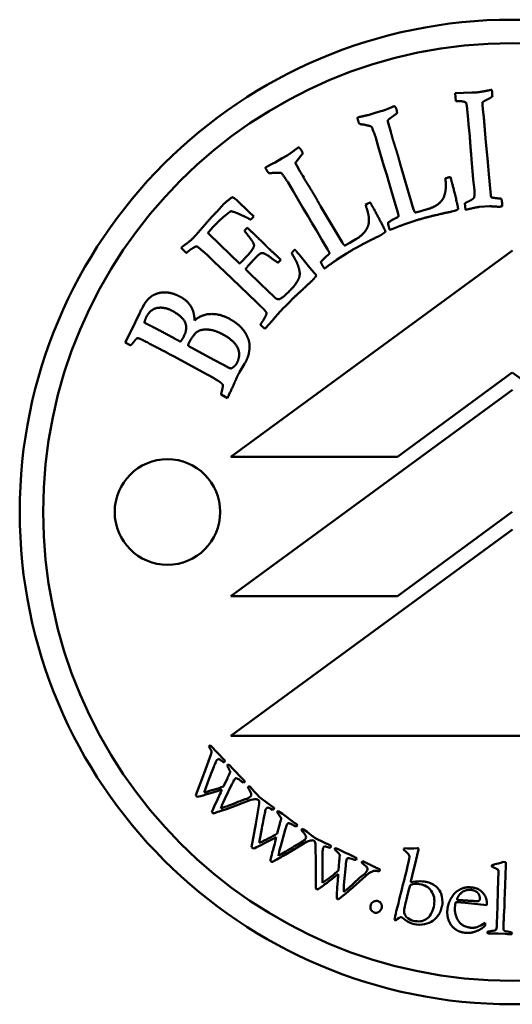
# Model space of a CAD drawing. Header units: millimetres. Extents: x 2465 to 6440, y 1978 to 4016.
# Tile 4 of 7: x 6138 to 6159, y 2270 to 2312. Entities that reach past the tile are written whole.
import ezdxf

# ---------------------------------------------------------------- set-up
doc = ezdxf.new("R2010")
doc.units = ezdxf.units.MM
doc.layers.add('Visibile (ISO)', color=7, linetype='Continuous', lineweight=50)

msp = doc.modelspace()

# ---------------------------------------------------------------- linework, layer by layer
at = {"layer": 'Visibile (ISO)'}
for p, q in [((6158.4, 2308.841), (6158.411, 2308.72)), ((6156.834, 2308.696), (6157.546, 2308.719)), ((6156.869, 2308.362), (6156.834, 2308.696)), ((6153.468, 2307.873), (6153.722, 2307.94)), ((6157.347, 2308.012), (6157.328, 2308.175)), ((6157.395, 2307.579), (6157.347, 2308.012)), ((6153.131, 2307.766), (6153.468, 2307.873)), ((6153.967, 2307.488), (6153.998, 2307.384)), ((6154.259, 2307.774), (6153.998, 2307.578)), ((6157.41, 2307.373), (6157.395, 2307.579)), ((6153.998, 2307.384), (6154.06, 2307.151)), ((6154.06, 2307.151), (6154.092, 2307.044)), ((6157.457, 2306.866), (6157.41, 2307.373)), ((6153.451, 2306.796), (6153.436, 2306.846)), ((6153.559, 2306.423), (6153.451, 2306.796)), ((6158.133, 2306.764), (6158.23, 2305.76)), ((6153.797, 2305.604), (6153.559, 2306.423)), ((6149.166, 2305.744), (6149.467, 2305.929)), ((6149.467, 2305.929), (6149.696, 2306.057)), ((6150.257, 2306.027), (6150.053, 2305.774)), ((6157.539, 2305.883), (6157.516, 2306.088)), ((6157.611, 2305.011), (6157.539, 2305.883)), ((6150.045, 2305.678), (6150.1, 2305.586)), ((6150.1, 2305.586), (6150.217, 2305.374)), ((6153.917, 2305.221), (6153.797, 2305.604)), ((6154.549, 2305.484), (6155.067, 2303.74)), ((6158.23, 2305.76), (6158.268, 2305.249)), ((6150.217, 2305.374), (6150.275, 2305.278)), ((6154.021, 2304.861), (6153.917, 2305.221)), ((6156.422, 2305.068), (6156.5, 2305.092)), ((6156.633, 2305.114), (6156.663, 2305.015)), ((6157.656, 2304.56), (6157.611, 2305.011)), ((6158.268, 2305.249), (6158.343, 2304.485)), ((6149.714, 2304.881), (6149.687, 2304.925)), ((6149.91, 2304.546), (6149.714, 2304.881)), ((6150.342, 2303.81), (6149.91, 2304.546)), ((6154.114, 2304.556), (6154.021, 2304.861)), ((6154.246, 2304.073), (6154.114, 2304.556)), ((6147.512, 2304.143), (6148.082, 2303.592)), ((6158.343, 2304.485), (6158.356, 2304.343)), ((6146.673, 2303.641), (6146.981, 2303.972)), ((6150.552, 2303.469), (6150.342, 2303.81)), ((6151.101, 2303.879), (6152.03, 2302.315)), ((6153.018, 2303.934), (6153.088, 2303.977)), ((6153.212, 2304.031), (6153.265, 2303.942)), ((6154.392, 2303.604), (6154.246, 2304.073)), ((6155.366, 2303.66), (6155.505, 2303.706)), ((6155.505, 2303.706), (6155.659, 2303.748)), ((6156.899, 2303.713), (6156.808, 2303.685)), ((6157.279, 2303.725), (6157.254, 2303.999)), ((6158.308, 2303.876), (6157.87, 2303.844)), ((6147.912, 2303.415), (6147.647, 2303.533)), ((6148.082, 2303.592), (6148.197, 2303.487)), ((6148.247, 2303.44), (6148.181, 2303.359)), ((6148.197, 2303.487), (6148.247, 2303.44)), ((6150.742, 2303.145), (6150.552, 2303.469)), ((6155.139, 2303.605), (6155.366, 2303.66)), ((6156.808, 2303.685), (6156.685, 2303.644)), ((6147.87, 2302.851), (6147.975, 2302.953)), ((6150.906, 2302.872), (6150.742, 2303.145)), ((6151.152, 2302.437), (6150.906, 2302.872)), ((6154.134, 2302.892), (6154.097, 2302.88)), ((6155.122, 2303.257), (6154.646, 2303.091)), ((6146.296, 2302.735), (6146.838, 2302.211)), ((6147.852, 2302.826), (6147.87, 2302.851)), ((6152.463, 2302.389), (6152.602, 2302.468)), ((6153.731, 2302.688), (6153.623, 2302.618)), ((6153.813, 2302.737), (6153.731, 2302.688)), ((6145.368, 2301.881), (6145.157, 2302.103)), ((6146.26, 2301.799), (6145.901, 2302.11)), ((6146.838, 2302.211), (6147.644, 2301.432)), ((6151.409, 2302.018), (6151.152, 2302.437)), ((6152.133, 2302.201), (6152.34, 2302.31)), ((6152.34, 2302.31), (6152.463, 2302.389)), ((6146.567, 2301.496), (6146.26, 2301.799)), ((6147.278, 2293.192), (6159.278, 2301.992)), ((6149.338, 2301.654), (6149.4, 2301.594)), ((6150.108, 2301.905), (6150.183, 2301.815)), ((6150.183, 2301.815), (6150.641, 2301.246)), ((6152.202, 2301.861), (6151.781, 2301.582)), ((6147.019, 2301.077), (6146.567, 2301.496)), ((6147.898, 2301.187), (6147.991, 2301.097)), ((6149.4, 2301.594), (6149.277, 2301.467)), ((6150.641, 2301.246), (6150.924, 2300.913)), ((6151.334, 2301.264), (6151.301, 2301.244)), ((6147.326, 2300.775), (6147.019, 2301.077)), ((6148.371, 2299.778), (6147.326, 2300.775)), ((6147.991, 2301.097), (6148.537, 2300.57)), ((6148.537, 2300.57), (6149.132, 2299.995)), ((6143.508, 2299.548), (6143.584, 2299.688)), ((6148.452, 2299.694), (6148.371, 2299.778)), ((6143.024, 2298.56), (6143.376, 2299.296)), ((6143.376, 2299.296), (6143.418, 2299.381)), ((6148.726, 2298.638), (6148.537, 2298.82)), ((6148.926, 2298.864), (6148.726, 2298.638)), ((6148.998, 2298.938), (6148.926, 2298.864)), ((6142.774, 2298.063), (6143.024, 2298.56)), ((6144.899, 2298.217), (6144.619, 2298.369)), ((6143.016, 2297.941), (6142.774, 2298.063)), ((6146.364, 2297.42), (6145.452, 2297.916)), ((6146.258, 2296.702), (6144.825, 2297.477)), ((6147.144, 2297.005), (6146.364, 2297.42)), ((6147.861, 2297.159), (6147.644, 2296.796)), ((6159.272, 2296.784), (6154.375, 2293.192)), ((6164.17, 2293.192), (6159.272, 2296.784)), ((6147.126, 2295.69), (6146.859, 2295.84)), ((6147.277, 2287.24), (6159.278, 2296.04)), ((6154.375, 2293.192), (6147.278, 2293.192)), ((6159.272, 2290.832), (6154.374, 2287.24)), ((6147.278, 2281.288), (6159.278, 2290.088)), ((6154.374, 2287.24), (6147.277, 2287.24)), ((6171.278, 2281.288), (6147.278, 2281.288)), ((6146.398, 2280.887), (6147.007, 2280.244)), ((6146.139, 2279.694), (6146.429, 2280.519)), ((6147.121, 2280.03), (6147.13, 2280.042)), ((6147.239, 2280.007), (6147.329, 2279.909)), ((6147.329, 2279.909), (6147.528, 2279.7)), ((6145.779, 2278.749), (6146.139, 2279.694)), ((6146.353, 2279.457), (6146.138, 2278.873)), ((6146.957, 2279.124), (6147.125, 2279.479)), ((6147.528, 2279.7), (6147.589, 2279.64)), ((6147.589, 2279.64), (6147.782, 2279.429)), ((6147.823, 2279.39), (6147.85, 2279.361)), ((6147.319, 2279.218), (6147.019, 2278.592)), ((6147.875, 2279.331), (6147.819, 2279.285)), ((6148.07, 2279.126), (6148.093, 2279.102)), ((6148.093, 2279.102), (6148.224, 2278.968)), ((6148.128, 2278.557), (6147.124, 2278.172)), ((6148.534, 2278.639), (6148.546, 2278.626)), ((6148.546, 2278.626), (6149.097, 2278.222)), ((6148.341, 2277.525), (6148.48, 2278.389)), ((6149.248, 2278.031), (6149.255, 2278.045)), ((6149.369, 2278.03), (6149.474, 2277.95)), ((6149.474, 2277.95), (6149.707, 2277.78)), ((6149.707, 2277.78), (6149.778, 2277.731)), ((6149.778, 2277.731), (6150.005, 2277.559)), ((6148.156, 2276.532), (6148.341, 2277.525)), ((6148.595, 2277.331), (6148.488, 2276.717)), ((6149.248, 2277.111), (6149.351, 2277.49)), ((6149.588, 2277.268), (6149.404, 2276.598)), ((6150.053, 2277.527), (6150.085, 2277.504)), ((6150.115, 2277.479), (6150.068, 2277.423)), ((6150.343, 2277.312), (6150.371, 2277.292)), ((6150.371, 2277.292), (6150.523, 2277.184)), ((6150.887, 2276.916), (6150.901, 2276.905)), ((6150.901, 2276.905), (6151.515, 2276.606)), ((6150.502, 2276.762), (6149.583, 2276.204)), ((6150.896, 2275.786), (6150.878, 2276.66)), ((6151.698, 2276.445), (6151.702, 2276.461)), ((6151.817, 2276.465), (6151.935, 2276.405)), ((6151.935, 2276.405), (6152.195, 2276.28)), ((6154.635, 2276.418), (6154.638, 2276.428)), ((6155.277, 2276.432), (6155.117, 2275.765)), ((6152.195, 2276.28), (6152.273, 2276.245)), ((6152.273, 2276.245), (6152.528, 2276.116)), ((6152.58, 2276.093), (6152.615, 2276.076)), ((6152.649, 2276.057), (6152.613, 2275.994)), ((6150.892, 2274.775), (6150.896, 2275.786)), ((6151.181, 2275.639), (6151.185, 2275.017)), ((6151.863, 2275.54), (6151.896, 2275.931)), ((6152.169, 2275.756), (6152.108, 2275.064)), ((6152.904, 2275.934), (6152.935, 2275.919)), ((6152.935, 2275.919), (6153.104, 2275.84)), ((6153.51, 2275.641), (6153.613, 2275.591)), ((6154.772, 2275.589), (6154.804, 2275.723)), ((6155.117, 2275.765), (6155.062, 2275.551)), ((6158.393, 2275.711), (6158.395, 2275.763)), ((6158.885, 2275.904), (6158.994, 2275.901)), ((6158.994, 2275.901), (6158.99, 2275.774)), ((6153.158, 2275.421), (6152.354, 2274.708)), ((6154.658, 2275.117), (6154.706, 2275.314)), ((6154.706, 2275.314), (6154.728, 2275.394)), ((6155.008, 2275.313), (6154.956, 2275.123)), ((6155.062, 2275.551), (6155.008, 2275.313)), ((6158.662, 2274.622), (6158.676, 2275.172)), ((6158.676, 2275.172), (6158.689, 2275.442)), ((6154.452, 2274.304), (6154.575, 2274.792)), ((6154.575, 2274.792), (6154.592, 2274.887)), ((6154.592, 2274.887), (6154.658, 2275.117)), ((6154.943, 2275.043), (6155.144, 2275.069)), ((6154.414, 2274.134), (6154.452, 2274.304)), ((6158.638, 2274.074), (6158.662, 2274.622)), ((6154.328, 2273.799), (6154.414, 2274.134)), ((6156.84, 2274.06), (6156.824, 2273.949)), ((6156.842, 2274.083), (6156.84, 2274.06)), ((6156.843, 2274.107), (6156.842, 2274.083)), ((6157.022, 2274.279), (6156.916, 2274.292)), ((6157.264, 2274.16), (6157.092, 2274.18)), ((6158.186, 2274.061), (6157.264, 2274.16)), ((6158.19, 2274.092), (6158.186, 2274.061)), ((6158.624, 2273.542), (6158.638, 2274.074)), ((6154.314, 2273.41), (6154.249, 2273.428)), ((6157.933, 2273.199), (6158.116, 2273.314)), ((6158.116, 2273.314), (6158.118, 2273.222)), ((6158.668, 2272.852), (6158.281, 2272.846)), ((6158.969, 2272.833), (6158.668, 2272.852))]:
    msp.add_line(p, q, dxfattribs=at)
for centre, radius in [((6159.272, 2290.832), 21), ((6159.272, 2290.832), 20), ((6144.572, 2290.832), 2.25)]:
    msp.add_circle(centre, radius, dxfattribs=at)
for centre, radius, start, end in [((6143.816, 2299.233), 0.425, 151.4562, 159.6257), ((6157.863, 2273.252), 0.257, 345.2569, 353.3762)]:
    msp.add_arc(centre, radius, start, end, dxfattribs=at)
for points, degree in [([(6157.71, 2308.725), (6157.856, 2308.738), (6158.175, 2308.798)], 2), ([(6158.175, 2308.798), (6158.353, 2308.832), (6158.4, 2308.841)], 2), ([(6156.956, 2308.357), (6156.904, 2308.356), (6156.869, 2308.362)], 2), ([(6157.299, 2308.298), (6157.189, 2308.361), (6156.956, 2308.357)], 2), ([(6157.546, 2308.719), (6157.675, 2308.722), (6157.71, 2308.725)], 2), ([(6158.422, 2308.553), (6158.329, 2308.488), (6158.084, 2308.37), (6158.003, 2308.311)], 2), ([(6158.411, 2308.72), (6158.417, 2308.656), (6158.422, 2308.553)], 2), ([(6153.722, 2307.94), (6153.887, 2307.99), (6154.133, 2308.101)], 2), ([(6154.133, 2308.101), (6154.205, 2308.131), (6154.217, 2308.135)], 2), ([(6154.217, 2308.135), (6154.254, 2308.146), (6154.275, 2308.121)], 2), ([(6154.275, 2308.121), (6154.308, 2308.086), (6154.34, 2307.983)], 2), ([(6154.34, 2307.983), (6154.365, 2307.9), (6154.354, 2307.847)], 2), ([(6157.328, 2308.175), (6157.32, 2308.213), (6157.299, 2308.298)], 2), ([(6158.003, 2308.311), (6157.999, 2308.211), (6158.016, 2308.026)], 2), ([(6158.016, 2308.026), (6158.032, 2307.859), (6158.05, 2307.756)], 2), ([(6152.669, 2307.641), (6152.685, 2307.663), (6152.709, 2307.671)], 2), ([(6152.692, 2307.549), (6152.684, 2307.577), (6152.669, 2307.641)], 2), ([(6152.74, 2307.405), (6152.707, 2307.499), (6152.692, 2307.549)], 2), ([(6152.709, 2307.671), (6152.763, 2307.687), (6153.131, 2307.766)], 2), ([(6153.966, 2307.537), (6153.965, 2307.509), (6153.967, 2307.488)], 2), ([(6153.998, 2307.578), (6153.988, 2307.566), (6153.966, 2307.537)], 2), ([(6154.354, 2307.847), (6154.344, 2307.818), (6154.259, 2307.774)], 2), ([(6158.05, 2307.756), (6158.101, 2307.112), (6158.133, 2306.764)], 2), ([(6152.879, 2307.362), (6152.787, 2307.37), (6152.74, 2307.405)], 2), ([(6153.001, 2307.345), (6152.932, 2307.364), (6152.879, 2307.362)], 2), ([(6153.108, 2307.318), (6153.095, 2307.319), (6153.001, 2307.345)], 2), ([(6153.436, 2306.846), (6153.302, 2307.228), (6153.247, 2307.293), (6153.108, 2307.318)], 2), ([(6154.092, 2307.044), (6154.097, 2307.027), (6154.149, 2306.84)], 2), ([(6154.149, 2306.84), (6154.158, 2306.794), (6154.173, 2306.744)], 2), ([(6154.173, 2306.744), (6154.191, 2306.686), (6154.237, 2306.547)], 2), ([(6157.516, 2306.088), (6157.459, 2306.841), (6157.457, 2306.866)], 2), ([(6149.696, 2306.057), (6149.844, 2306.146), (6150.056, 2306.313)], 2), ([(6150.056, 2306.313), (6150.118, 2306.361), (6150.129, 2306.367)], 2), ([(6150.129, 2306.367), (6150.162, 2306.387), (6150.189, 2306.368)], 2), ([(6150.189, 2306.368), (6150.229, 2306.342), (6150.285, 2306.25)], 2), ([(6150.285, 2306.25), (6150.329, 2306.176), (6150.331, 2306.122)], 2), ([(6154.237, 2306.547), (6154.307, 2306.33), (6154.357, 2306.165)], 2), ([(6150.331, 2306.122), (6150.33, 2306.091), (6150.257, 2306.027)], 2), ([(6154.357, 2306.165), (6154.416, 2305.971), (6154.481, 2305.725)], 2), ([(6148.749, 2305.508), (6148.759, 2305.534), (6148.781, 2305.547)], 2), ([(6148.794, 2305.425), (6148.779, 2305.451), (6148.749, 2305.508)], 2), ([(6148.781, 2305.547), (6148.829, 2305.576), (6149.166, 2305.744)], 2), ([(6148.876, 2305.298), (6148.821, 2305.38), (6148.794, 2305.425)], 2), ([(6150.053, 2305.774), (6150.046, 2305.76), (6150.031, 2305.725)], 2), ([(6150.031, 2305.725), (6150.037, 2305.699), (6150.045, 2305.678)], 2), ([(6154.481, 2305.725), (6154.504, 2305.633), (6154.549, 2305.484)], 2), ([(6149.021, 2305.29), (6148.929, 2305.275), (6148.876, 2305.298)], 2), ([(6149.144, 2305.303), (6149.072, 2305.305), (6149.021, 2305.29)], 2), ([(6149.254, 2305.304), (6149.241, 2305.301), (6149.144, 2305.303)], 2), ([(6149.687, 2304.925), (6149.464, 2305.264), (6149.394, 2305.313), (6149.254, 2305.304)], 2), ([(6150.275, 2305.278), (6150.281, 2305.269), (6150.316, 2305.207), (6150.38, 2305.095)], 3), ([(6150.38, 2305.095), (6150.401, 2305.052), (6150.427, 2305.008)], 2), ([(6150.427, 2305.008), (6150.458, 2304.956), (6150.538, 2304.833)], 2), ([(6156.374, 2304.333), (6156.422, 2304.469), (6156.446, 2304.751), (6156.422, 2305.068)], 2), ([(6156.5, 2305.092), (6156.558, 2305.109), (6156.633, 2305.114)], 2), ([(6156.663, 2305.015), (6156.743, 2304.751), (6156.9, 2304.082)], 2), ([(6150.538, 2304.833), (6150.659, 2304.639), (6150.748, 2304.491)], 2), ([(6157.639, 2304.23), (6157.675, 2304.354), (6157.656, 2304.56)], 2), ([(6146.981, 2303.972), (6147.086, 2304.081), (6147.333, 2304.256)], 2), ([(6147.333, 2304.256), (6147.419, 2304.233), (6147.512, 2304.143)], 2), ([(6150.748, 2304.491), (6150.852, 2304.318), (6150.976, 2304.095)], 2), ([(6156.22, 2304.066), (6156.355, 2304.215), (6156.374, 2304.333)], 2), ([(6157.41, 2304.083), (6157.568, 2304.158), (6157.639, 2304.23)], 2), ([(6158.356, 2304.343), (6158.359, 2304.313), (6158.373, 2304.254)], 2), ([(6158.373, 2304.254), (6158.527, 2304.221), (6158.654, 2304.211)], 2), ([(6158.654, 2304.211), (6158.676, 2304.208), (6158.811, 2304.195)], 2), ([(6158.811, 2304.195), (6158.83, 2304.08), (6158.838, 2304.003)], 2), ([(6150.976, 2304.095), (6151.021, 2304.012), (6151.101, 2303.879)], 2), ([(6153.151, 2303.21), (6153.165, 2303.354), (6153.119, 2303.633), (6153.018, 2303.934)], 2), ([(6153.088, 2303.977), (6153.14, 2304.008), (6153.212, 2304.031)], 2), ([(6153.265, 2303.942), (6153.407, 2303.705), (6153.723, 2303.096)], 2), ([(6155.067, 2303.74), (6155.1, 2303.629), (6155.139, 2303.605)], 2), ([(6155.659, 2303.748), (6156.042, 2303.864), (6156.22, 2304.066)], 2), ([(6156.96, 2303.749), (6156.911, 2303.716), (6156.899, 2303.713)], 2), ([(6156.9, 2304.082), (6156.963, 2303.813), (6156.96, 2303.749)], 2), ([(6157.254, 2303.999), (6157.303, 2304.03), (6157.41, 2304.083)], 2), ([(6157.491, 2303.77), (6157.33, 2303.734), (6157.279, 2303.725)], 2), ([(6157.87, 2303.844), (6157.736, 2303.832), (6157.491, 2303.77)], 2), ([(6158.643, 2303.855), (6158.604, 2303.856), (6158.308, 2303.876)], 2), ([(6158.709, 2303.848), (6158.687, 2303.846), (6158.643, 2303.855)], 2), ([(6158.798, 2303.865), (6158.718, 2303.849), (6158.709, 2303.848)], 2), ([(6158.845, 2303.873), (6158.815, 2303.871), (6158.798, 2303.865)], 2), ([(6158.838, 2304.003), (6158.841, 2303.96), (6158.845, 2303.873)], 2), ([(6146.003, 2302.898), (6146.365, 2303.322), (6146.673, 2303.641)], 2), ([(6147.03, 2303.476), (6146.846, 2303.33), (6146.661, 2303.138)], 2), ([(6147.15, 2303.57), (6147.129, 2303.554), (6147.03, 2303.476)], 2), ([(6147.282, 2303.664), (6147.222, 2303.638), (6147.15, 2303.57)], 2), ([(6147.647, 2303.533), (6147.485, 2303.612), (6147.282, 2303.664)], 2), ([(6148.115, 2303.303), (6148.044, 2303.342), (6147.912, 2303.415)], 2), ([(6148.181, 2303.359), (6148.166, 2303.344), (6148.115, 2303.303)], 2), ([(6153.974, 2303.167), (6154.039, 2303.223), (6154.288, 2303.366), (6154.313, 2303.373)], 2), ([(6154.313, 2303.373), (6154.404, 2303.401), (6154.423, 2303.456)], 2), ([(6154.423, 2303.456), (6154.409, 2303.546), (6154.392, 2303.604)], 2), ([(6156.392, 2303.587), (6156.345, 2303.577), (6155.514, 2303.376), (6155.122, 2303.257)], 2), ([(6156.685, 2303.644), (6156.665, 2303.637), (6156.392, 2303.587)], 2), ([(6145.701, 2302.554), (6145.761, 2302.616), (6146.003, 2302.898)], 2), ([(6146.661, 2303.138), (6146.451, 2302.921), (6146.296, 2302.735)], 2), ([(6147.975, 2302.953), (6148.225, 2302.723), (6148.353, 2302.6)], 2), ([(6152.602, 2302.468), (6152.946, 2302.674), (6153.068, 2302.914)], 2), ([(6153.068, 2302.914), (6153.163, 2303.091), (6153.151, 2303.21)], 2), ([(6153.723, 2303.096), (6153.85, 2302.85), (6153.863, 2302.788)], 2), ([(6154.025, 2302.94), (6153.979, 2303.092), (6153.974, 2303.167)], 2), ([(6154.051, 2302.871), (6154.034, 2302.911), (6154.025, 2302.94)], 2), ([(6154.097, 2302.88), (6154.085, 2302.877), (6154.051, 2302.871)], 2), ([(6154.646, 2303.091), (6154.369, 2302.994), (6154.134, 2302.892)], 2), ([(6145.353, 2302.256), (6145.522, 2302.368), (6145.701, 2302.554)], 2), ([(6148.198, 2302.372), (6148.151, 2302.447), (6147.852, 2302.826)], 2), ([(6148.353, 2302.6), (6148.641, 2302.322), (6148.802, 2302.154), (6148.849, 2302.109)], 2), ([(6153.352, 2302.491), (6153.309, 2302.47), (6152.553, 2302.071), (6152.202, 2301.861)], 2), ([(6153.623, 2302.618), (6153.604, 2302.607), (6153.352, 2302.491)], 2), ([(6153.863, 2302.788), (6153.824, 2302.744), (6153.813, 2302.737)], 2), ([(6145.157, 2302.103), (6145.265, 2302.196), (6145.353, 2302.256)], 2), ([(6145.682, 2302.106), (6145.555, 2302.036), (6145.456, 2301.946)], 2), ([(6145.754, 2302.144), (6145.727, 2302.128), (6145.682, 2302.106)], 2), ([(6145.842, 2302.16), (6145.793, 2302.172), (6145.754, 2302.144)], 2), ([(6145.901, 2302.11), (6145.889, 2302.122), (6145.842, 2302.16)], 2), ([(6147.728, 2301.501), (6148.04, 2301.823), (6148.266, 2302.132), (6148.258, 2302.266), (6148.198, 2302.372)], 2), ([(6148.849, 2302.109), (6148.923, 2302.037), (6149.261, 2301.729), (6149.338, 2301.654)], 2), ([(6149.942, 2301.969), (6149.96, 2301.988), (6150.002, 2302.025)], 2), ([(6150.002, 2302.025), (6150.065, 2301.953), (6150.108, 2301.905)], 2), ([(6152.03, 2302.315), (6152.09, 2302.215), (6152.133, 2302.201)], 2), ([(6145.456, 2301.946), (6145.42, 2301.915), (6145.368, 2301.881)], 2), ([(6148.269, 2301.614), (6148.008, 2301.344), (6147.898, 2301.187)], 2), ([(6148.545, 2301.863), (6148.491, 2301.843), (6148.269, 2301.614)], 2), ([(6148.688, 2301.862), (6148.618, 2301.888), (6148.545, 2301.863)], 2), ([(6149.068, 2301.616), (6148.78, 2301.827), (6148.688, 2301.862)], 2), ([(6149.277, 2301.467), (6149.228, 2301.503), (6149.068, 2301.616)], 2), ([(6149.865, 2301.87), (6149.91, 2301.935), (6149.942, 2301.969)], 2), ([(6150.188, 2301.169), (6150.119, 2301.469), (6149.865, 2301.87)], 2), ([(6151.111, 2301.492), (6151.16, 2301.561), (6151.367, 2301.761), (6151.389, 2301.774)], 2), ([(6151.389, 2301.774), (6151.47, 2301.823), (6151.476, 2301.882)], 2), ([(6151.476, 2301.882), (6151.44, 2301.966), (6151.409, 2302.018)], 2), ([(6147.644, 2301.432), (6147.698, 2301.47), (6147.728, 2301.501)], 2), ([(6151.216, 2301.283), (6151.134, 2301.42), (6151.111, 2301.492)], 2), ([(6151.258, 2301.223), (6151.232, 2301.258), (6151.216, 2301.283)], 2), ([(6151.301, 2301.244), (6151.29, 2301.237), (6151.258, 2301.223)], 2), ([(6151.781, 2301.582), (6151.536, 2301.42), (6151.334, 2301.264)], 2), ([(6149.816, 2300.299), (6150.055, 2300.547), (6150.164, 2300.778)], 2), ([(6150.164, 2300.778), (6150.241, 2300.938), (6150.188, 2301.169)], 2), ([(6150.924, 2300.913), (6150.819, 2300.786), (6150.757, 2300.721)], 2), ([(6150.757, 2300.721), (6150.658, 2300.619), (6150.211, 2300.212)], 2), ([(6143.584, 2299.688), (6143.671, 2299.857), (6143.856, 2300.006)], 2), ([(6143.856, 2300.006), (6143.919, 2300.06), (6144.215, 2300.189), (6144.569, 2300.207), (6144.941, 2300.108), (6145.127, 2300.007)], 2), ([(6145.127, 2300.007), (6145.331, 2299.895), (6145.593, 2299.601), (6145.664, 2299.406)], 2), ([(6149.132, 2299.995), (6149.238, 2299.893), (6149.323, 2299.907)], 2), ([(6149.323, 2299.907), (6149.453, 2299.924), (6149.816, 2300.299)], 2), ([(6150.211, 2300.212), (6149.896, 2299.923), (6149.479, 2299.492)], 2), ([(6143.443, 2299.436), (6143.455, 2299.459), (6143.508, 2299.548)], 2), ([(6143.684, 2299.177), (6143.859, 2299.499), (6144.464, 2299.582), (6144.786, 2299.407)], 2), ([(6148.616, 2299.541), (6148.569, 2299.586), (6148.452, 2299.694)], 2), ([(6148.799, 2299.328), (6148.737, 2299.424), (6148.616, 2299.541)], 2), ([(6143.588, 2298.911), (6143.633, 2299.083), (6143.684, 2299.177)], 2), ([(6144.786, 2299.407), (6145.24, 2299.16), (6145.432, 2298.619), (6145.255, 2298.293)], 2), ([(6145.664, 2299.406), (6145.699, 2299.308), (6145.734, 2299.004)], 2), ([(6145.734, 2299.004), (6146.027, 2299.271), (6146.824, 2299.284), (6147.199, 2299.08)], 2), ([(6147.199, 2299.08), (6147.423, 2298.959), (6147.636, 2298.774)], 2), ([(6148.638, 2298.987), (6148.786, 2299.203), (6148.799, 2299.328)], 2), ([(6149.479, 2299.492), (6149.273, 2299.278), (6148.998, 2298.938)], 2), ([(6143.81, 2298.795), (6143.664, 2298.869), (6143.588, 2298.911)], 2), ([(6144.619, 2298.369), (6144.104, 2298.65), (6143.81, 2298.795)], 2), ([(6147.636, 2298.774), (6147.795, 2298.633), (6147.899, 2298.454)], 2), ([(6148.537, 2298.82), (6148.557, 2298.866), (6148.638, 2298.987)], 2), ([(6143.283, 2298.242), (6143.229, 2298.223), (6143.17, 2298.132)], 2), ([(6143.328, 2298.243), (6143.307, 2298.249), (6143.283, 2298.242)], 2), ([(6143.654, 2298.094), (6143.399, 2298.229), (6143.328, 2298.243)], 2), ([(6145.255, 2298.293), (6145.191, 2298.176), (6145.124, 2298.099)], 2), ([(6145.524, 2298.122), (6145.693, 2298.432), (6146.048, 2298.642), (6146.376, 2298.605)], 2), ([(6146.376, 2298.605), (6146.617, 2298.578), (6146.938, 2298.403)], 2), ([(6146.938, 2298.403), (6147.253, 2298.232), (6147.595, 2297.859), (6147.654, 2297.419), (6147.519, 2297.169)], 2), ([(6147.899, 2298.454), (6148.037, 2298.222), (6148.093, 2297.828), (6148.029, 2297.549)], 2), ([(6143.17, 2298.132), (6143.143, 2298.093), (6143.016, 2297.941)], 2), ([(6144.825, 2297.477), (6144.602, 2297.598), (6143.654, 2298.094)], 2), ([(6145.124, 2298.099), (6144.975, 2298.176), (6144.899, 2298.217)], 2), ([(6145.524, 2298.122), (6145.475, 2298.031), (6145.451, 2297.962), (6145.452, 2297.916)], 3), ([(6148.029, 2297.549), (6147.997, 2297.409), (6147.861, 2297.159)], 2), ([(6147.283, 2296.954), (6147.197, 2296.976), (6147.144, 2297.005)], 2), ([(6147.519, 2297.169), (6147.451, 2297.044), (6147.283, 2296.954)], 2), ([(6146.801, 2296.382), (6146.622, 2296.504), (6146.258, 2296.702)], 2), ([(6147.644, 2296.796), (6147.517, 2296.562), (6147.374, 2296.218)], 2), ([(6146.928, 2296.264), (6146.868, 2296.335), (6146.801, 2296.382)], 2), ([(6146.889, 2295.986), (6146.937, 2296.146), (6146.928, 2296.264)], 2), ([(6147.374, 2296.218), (6147.332, 2296.123), (6147.126, 2295.69)], 2), ([(6146.859, 2295.84), (6146.865, 2295.905), (6146.889, 2295.986)], 2), ([(6146.334, 2280.826), (6146.349, 2280.843), (6146.362, 2280.856), (6146.372, 2280.866)], 3), ([(6146.384, 2280.755), (6146.361, 2280.787), (6146.344, 2280.81), (6146.334, 2280.826)], 3), ([(6146.372, 2280.866), (6146.377, 2280.871), (6146.385, 2280.878), (6146.398, 2280.887)], 3), ([(6146.448, 2280.627), (6146.442, 2280.657), (6146.42, 2280.699), (6146.384, 2280.755)], 3), ([(6146.429, 2280.519), (6146.444, 2280.571), (6146.45, 2280.607), (6146.448, 2280.627)], 3), ([(6146.661, 2280.227), (6146.651, 2280.212), (6146.626, 2280.159), (6146.587, 2280.067)], 3), ([(6146.689, 2280.261), (6146.678, 2280.25), (6146.668, 2280.239), (6146.661, 2280.227)], 3), ([(6147.011, 2280.187), (6146.989, 2280.167), (6146.966, 2280.16), (6146.94, 2280.167)], 3), ([(6146.587, 2280.067), (6146.536, 2279.944), (6146.458, 2279.741), (6146.353, 2279.457)], 3), ([(6147.13, 2280.042), (6147.138, 2280.05), (6147.151, 2280.056), (6147.169, 2280.062)], 3), ([(6147.169, 2280.062), (6147.202, 2280.04), (6147.225, 2280.022), (6147.239, 2280.007)], 3), ([(6147.389, 2279.353), (6147.382, 2279.337), (6147.359, 2279.292), (6147.319, 2279.218)], 3), ([(6147.461, 2279.461), (6147.436, 2279.437), (6147.412, 2279.401), (6147.389, 2279.353)], 3), ([(6147.515, 2279.476), (6147.489, 2279.476), (6147.471, 2279.471), (6147.461, 2279.461)], 3), ([(6147.717, 2279.346), (6147.639, 2279.413), (6147.572, 2279.456), (6147.515, 2279.476)], 3), ([(6147.819, 2279.285), (6147.793, 2279.292), (6147.759, 2279.312), (6147.717, 2279.346)], 3), ([(6147.782, 2279.429), (6147.797, 2279.413), (6147.811, 2279.4), (6147.823, 2279.39)], 3), ([(6147.85, 2279.361), (6147.859, 2279.352), (6147.875, 2279.331)], 2), ([(6146.889, 2278.988), (6146.335, 2278.807), (6145.987, 2278.705), (6145.845, 2278.68)], 3), ([(6146.138, 2278.873), (6146.447, 2278.948), (6146.719, 2279.032), (6146.957, 2279.124)], 3), ([(6146.776, 2278.723), (6146.824, 2278.823), (6146.861, 2278.912), (6146.889, 2278.988)], 3), ([(6148.005, 2279.086), (6148.009, 2279.099), (6148.014, 2279.109), (6148.02, 2279.115)], 3), ([(6148.07, 2278.968), (6148.039, 2279.018), (6148.018, 2279.057), (6148.005, 2279.086)], 3), ([(6148.02, 2279.115), (6148.033, 2279.127), (6148.07, 2279.126)], 2), ([(6145.807, 2278.712), (6145.8, 2278.72), (6145.791, 2278.732), (6145.779, 2278.749)], 3), ([(6145.845, 2278.68), (6145.827, 2278.694), (6145.815, 2278.704), (6145.807, 2278.712)], 3), ([(6146.467, 2278.034), (6146.498, 2278.124), (6146.601, 2278.354), (6146.776, 2278.723)], 3), ([(6147.019, 2278.592), (6146.928, 2278.406), (6146.869, 2278.272), (6146.842, 2278.19)], 3), ([(6147.491, 2278.431), (6147.598, 2278.477), (6147.73, 2278.525), (6147.886, 2278.578)], 3), ([(6147.886, 2278.578), (6147.984, 2278.61), (6148.058, 2278.649), (6148.107, 2278.695)], 3), ([(6148.419, 2278.752), (6148.451, 2278.718), (6148.49, 2278.68), (6148.534, 2278.639)], 3), ([(6148.479, 2278.499), (6148.473, 2278.515), (6148.46, 2278.534), (6148.442, 2278.557)], 3), ([(6147.124, 2278.172), (6147.031, 2278.137), (6146.883, 2278.088), (6146.68, 2278.025)], 3), ([(6146.842, 2278.19), (6146.971, 2278.225), (6147.188, 2278.305), (6147.491, 2278.431)], 3), ([(6148.48, 2278.389), (6148.485, 2278.443), (6148.485, 2278.48), (6148.479, 2278.499)], 3), ([(6148.76, 2278.143), (6148.752, 2278.127), (6148.738, 2278.07), (6148.716, 2277.972)], 3), ([(6148.782, 2278.182), (6148.768, 2278.163), (6148.76, 2278.143)], 2), ([(6149.111, 2278.166), (6149.094, 2278.142), (6149.072, 2278.132), (6149.046, 2278.134)], 3), ([(6146.49, 2277.995), (6146.481, 2278.004), (6146.474, 2278.017), (6146.467, 2278.034)], 3), ([(6148.716, 2277.972), (6148.688, 2277.843), (6148.647, 2277.629), (6148.595, 2277.331)], 3), ([(6149.255, 2278.045), (6149.261, 2278.054), (6149.272, 2278.063), (6149.29, 2278.071)], 3), ([(6149.29, 2278.071), (6149.326, 2278.056), (6149.352, 2278.042), (6149.369, 2278.03)], 3), ([(6149.632, 2277.413), (6149.629, 2277.396), (6149.614, 2277.348), (6149.588, 2277.268)], 3), ([(6149.684, 2277.533), (6149.664, 2277.505), (6149.647, 2277.465), (6149.632, 2277.413)], 3), ([(6149.734, 2277.557), (6149.709, 2277.552), (6149.692, 2277.544), (6149.684, 2277.533)], 3), ([(6149.957, 2277.466), (6149.824, 2277.543), (6149.734, 2277.557)], 2), ([(6150.068, 2277.423), (6150.041, 2277.425), (6150.004, 2277.439), (6149.957, 2277.466)], 3), ([(6150.005, 2277.559), (6150.024, 2277.545), (6150.04, 2277.535), (6150.053, 2277.527)], 3), ([(6150.085, 2277.504), (6150.092, 2277.499), (6150.102, 2277.491), (6150.115, 2277.479)], 3), ([(6150.286, 2277.26), (6150.288, 2277.274), (6150.291, 2277.285), (6150.296, 2277.292)], 3), ([(6150.371, 2277.157), (6150.332, 2277.2), (6150.304, 2277.235), (6150.286, 2277.26)], 3), ([(6150.296, 2277.292), (6150.303, 2277.302), (6150.319, 2277.308), (6150.343, 2277.312)], 3), ([(6149.206, 2276.965), (6148.693, 2276.688), (6148.369, 2276.525), (6148.234, 2276.475)], 3), ([(6148.488, 2276.717), (6148.778, 2276.847), (6149.031, 2276.978), (6149.248, 2277.111)], 3), ([(6149.142, 2276.684), (6149.171, 2276.791), (6149.192, 2276.885), (6149.206, 2276.965)], 3), ([(6150.26, 2276.74), (6150.351, 2276.789), (6150.417, 2276.84), (6150.457, 2276.895)], 3), ([(6150.754, 2277.006), (6150.791, 2276.979), (6150.836, 2276.948), (6150.887, 2276.916)], 3), ([(6148.191, 2276.5), (6148.183, 2276.506), (6148.171, 2276.517), (6148.156, 2276.532)], 3), ([(6148.234, 2276.475), (6148.214, 2276.486), (6148.2, 2276.494), (6148.191, 2276.5)], 3), ([(6148.961, 2275.951), (6148.976, 2276.045), (6149.036, 2276.289), (6149.142, 2276.684)], 3), ([(6149.404, 2276.598), (6149.349, 2276.399), (6149.315, 2276.257), (6149.302, 2276.172)], 3), ([(6149.302, 2276.172), (6149.423, 2276.229), (6149.622, 2276.347), (6149.897, 2276.525)], 3), ([(6149.897, 2276.525), (6149.995, 2276.589), (6150.116, 2276.66), (6150.26, 2276.74)], 3), ([(6150.858, 2276.768), (6150.849, 2276.782), (6150.833, 2276.799), (6150.811, 2276.818)], 3), ([(6150.878, 2276.66), (6150.873, 2276.714), (6150.867, 2276.75), (6150.858, 2276.768)], 3), ([(6151.198, 2276.468), (6151.193, 2276.451), (6151.189, 2276.392), (6151.185, 2276.292)], 3), ([(6151.212, 2276.51), (6151.205, 2276.496), (6151.201, 2276.482), (6151.198, 2276.468)], 3), ([(6151.539, 2276.554), (6151.526, 2276.527), (6151.507, 2276.513), (6151.481, 2276.51)], 3), ([(6151.702, 2276.461), (6151.706, 2276.47), (6151.716, 2276.48), (6151.732, 2276.492)], 3), ([(6151.732, 2276.492), (6151.77, 2276.483), (6151.798, 2276.475), (6151.817, 2276.465)], 3), ([(6154.878, 2276.183), (6154.85, 2276.258), (6154.769, 2276.336), (6154.635, 2276.418)], 3), ([(6154.638, 2276.428), (6154.641, 2276.443), (6154.652, 2276.463), (6154.671, 2276.487)], 3), ([(6154.671, 2276.487), (6154.843, 2276.476), (6155.028, 2276.478), (6155.228, 2276.492)], 3), ([(6155.228, 2276.492), (6155.238, 2276.491), (6155.254, 2276.488), (6155.276, 2276.483)], 3), ([(6155.276, 2276.483), (6155.279, 2276.457), (6155.279, 2276.44), (6155.277, 2276.432)], 3), ([(6149.583, 2276.204), (6149.498, 2276.153), (6149.361, 2276.078), (6149.172, 2275.98)], 3), ([(6151.185, 2276.292), (6151.18, 2276.16), (6151.179, 2275.942), (6151.181, 2275.639)], 3), ([(6152.216, 2276.033), (6152.201, 2276.002), (6152.191, 2275.959), (6152.187, 2275.906)], 3), ([(6152.261, 2276.066), (6152.225, 2276.051), (6152.216, 2276.033)], 2), ([(6152.497, 2276.015), (6152.4, 2276.051), (6152.322, 2276.067), (6152.261, 2276.066)], 3), ([(6152.613, 2275.994), (6152.587, 2275.991), (6152.548, 2275.998), (6152.497, 2276.015)], 3), ([(6152.528, 2276.116), (6152.548, 2276.106), (6152.566, 2276.098), (6152.58, 2276.093)], 3), ([(6152.615, 2276.076), (6152.623, 2276.072), (6152.634, 2276.066), (6152.649, 2276.057)], 3), ([(6154.804, 2275.723), (6154.871, 2275.983), (6154.895, 2276.137), (6154.878, 2276.183)], 3), ([(6148.99, 2275.917), (6148.981, 2275.924), (6148.971, 2275.935), (6148.961, 2275.951)], 3), ([(6152.187, 2275.906), (6152.186, 2275.889), (6152.18, 2275.839), (6152.169, 2275.756)], 3), ([(6152.857, 2275.873), (6152.856, 2275.887), (6152.858, 2275.897), (6152.862, 2275.905)], 3), ([(6152.96, 2275.786), (6152.913, 2275.821), (6152.879, 2275.85), (6152.857, 2275.873)], 3), ([(6152.862, 2275.905), (6152.869, 2275.922), (6152.904, 2275.934)], 2), ([(6153.362, 2275.706), (6153.405, 2275.686), (6153.454, 2275.664), (6153.51, 2275.641)], 3), ([(6154.728, 2275.394), (6154.732, 2275.411), (6154.747, 2275.476), (6154.772, 2275.589)], 3), ([(6158.562, 2275.633), (6158.439, 2275.686), (6158.393, 2275.711)], 2), ([(6158.395, 2275.763), (6158.46, 2275.782), (6158.539, 2275.803)], 2), ([(6158.539, 2275.803), (6158.618, 2275.825), (6158.733, 2275.859), (6158.885, 2275.904)], 3), ([(6158.99, 2275.774), (6158.952, 2274.51), (6158.926, 2273.756), (6158.912, 2273.513)], 3), ([(6151.847, 2275.389), (6151.164, 2274.842), (6150.979, 2274.733)], 2), ([(6151.185, 2275.017), (6151.447, 2275.196), (6151.673, 2275.37), (6151.863, 2275.54)], 3), ([(6151.835, 2275.101), (6151.844, 2275.212), (6151.848, 2275.308), (6151.847, 2275.389)], 3), ([(6152.606, 2275.079), (6152.691, 2275.159), (6152.797, 2275.251), (6152.924, 2275.355)], 3), ([(6152.924, 2275.355), (6153.006, 2275.42), (6153.061, 2275.483), (6153.09, 2275.543)], 3), ([(6153.621, 2275.549), (6153.614, 2275.533), (6153.603, 2275.517), (6153.589, 2275.501)], 3), ([(6150.932, 2274.75), (6150.922, 2274.754), (6150.909, 2274.763), (6150.892, 2274.775)], 3), ([(6150.979, 2274.733), (6150.957, 2274.74), (6150.941, 2274.745), (6150.932, 2274.75)], 3), ([(6151.787, 2274.347), (6151.785, 2274.443), (6151.801, 2274.694), (6151.835, 2275.101)], 3), ([(6152.108, 2275.064), (6152.089, 2274.857), (6152.081, 2274.711), (6152.084, 2274.625)], 3), ([(6152.084, 2274.625), (6152.247, 2274.742), (6152.606, 2275.079)], 2), ([(6154.956, 2275.123), (6154.954, 2275.114), (6154.95, 2275.088), (6154.943, 2275.043)], 3), ([(6155.41, 2274.941), (6155.265, 2274.976), (6155.139, 2274.982), (6155.031, 2274.958)], 3), ([(6155.144, 2275.069), (6155.164, 2275.07), (6155.232, 2275.074), (6155.35, 2275.081)], 3), ([(6155.35, 2275.081), (6155.495, 2275.069), (6155.578, 2275.061), (6155.6, 2275.056)], 3), ([(6155.6, 2275.056), (6155.75, 2275.019), (6155.879, 2274.963), (6155.987, 2274.888)], 3), ([(6156.939, 2274.671), (6157.088, 2274.763), (6157.197, 2274.795)], 2), ([(6157.197, 2274.795), (6157.353, 2274.84), (6157.549, 2274.817)], 2), ([(6157.549, 2274.817), (6157.764, 2274.792), (6157.891, 2274.699)], 2), ([(6151.823, 2274.319), (6151.812, 2274.324), (6151.8, 2274.334), (6151.787, 2274.347)], 3), ([(6152.354, 2274.708), (6152.28, 2274.642), (6152.159, 2274.544), (6151.99, 2274.414)], 3), ([(6154.788, 2274.426), (6154.704, 2274.074), (6154.661, 2273.866), (6154.662, 2273.802)], 3), ([(6156.274, 2274.426), (6156.3, 2274.268), (6156.301, 2274.138), (6156.276, 2274.035)], 3), ([(6156.509, 2273.915), (6156.521, 2274.016), (6156.632, 2274.322), (6156.753, 2274.488)], 2), ([(6156.753, 2274.488), (6156.832, 2274.602), (6156.939, 2274.671)], 2), ([(6156.916, 2274.292), (6156.931, 2274.423), (6157.073, 2274.561)], 2), ([(6157.073, 2274.561), (6157.256, 2274.741), (6157.521, 2274.711)], 2), ([(6157.521, 2274.711), (6157.648, 2274.696), (6157.828, 2274.576), (6157.9, 2274.385), (6157.891, 2274.312)], 2), ([(6157.891, 2274.312), (6157.887, 2274.279), (6157.841, 2274.24)], 2), ([(6157.891, 2274.699), (6158.063, 2274.575), (6158.206, 2274.229), (6158.19, 2274.092)], 2), ([(6156.276, 2274.035), (6156.217, 2273.79), (6156.164, 2273.704)], 2), ([(6156.913, 2272.992), (6156.689, 2273.12), (6156.473, 2273.598), (6156.509, 2273.915)], 2), ([(6156.824, 2273.949), (6156.808, 2273.81), (6156.94, 2273.384), (6157.243, 2273.135), (6157.487, 2273.099)], 2), ([(6156.874, 2274.197), (6156.845, 2274.13), (6156.843, 2274.107)], 2), ([(6157.092, 2274.18), (6156.986, 2274.192), (6156.874, 2274.197)], 2), ([(6157.725, 2274.235), (6157.141, 2274.266), (6157.022, 2274.279)], 2), ([(6157.841, 2274.24), (6157.819, 2274.229), (6157.725, 2274.235)], 2), ([(6154.249, 2273.428), (6154.266, 2273.529), (6154.292, 2273.653), (6154.328, 2273.799)], 3), ([(6154.535, 2273.552), (6154.49, 2273.563), (6154.416, 2273.515), (6154.314, 2273.41)], 3), ([(6154.662, 2273.802), (6154.665, 2273.703), (6154.695, 2273.625), (6154.753, 2273.569)], 3), ([(6154.753, 2273.569), (6154.843, 2273.479), (6154.939, 2273.422), (6155.04, 2273.398)], 3), ([(6158.6, 2273.075), (6158.608, 2273.13), (6158.616, 2273.286), (6158.624, 2273.542)], 3), ([(6158.912, 2273.513), (6158.902, 2273.369), (6158.897, 2273.293), (6158.897, 2273.284)], 3), ([(6157.487, 2273.099), (6157.62, 2273.091), (6157.78, 2273.122), (6157.933, 2273.199)], 2), ([(6158.897, 2273.284), (6158.892, 2273.111), (6158.896, 2273.015), (6158.909, 2272.996)], 3), ([(6157.225, 2272.888), (6157.062, 2272.907), (6156.913, 2272.992)], 2), ([(6157.485, 2272.879), (6157.405, 2272.868), (6157.225, 2272.888)], 2), ([(6158.224, 2272.863), (6158.216, 2272.87), (6158.212, 2272.881), (6158.212, 2272.895)], 3), ([(6158.281, 2272.846), (6158.255, 2272.845), (6158.236, 2272.85), (6158.224, 2272.863)], 3), ([(6159.21, 2272.818), (6159.2, 2272.818), (6159.119, 2272.823), (6158.969, 2272.833)], 3), ([(6159.244, 2272.895), (6159.256, 2272.887), (6159.261, 2272.877), (6159.261, 2272.863)], 3)]:
    msp.add_open_spline(points, degree=degree, dxfattribs=at)
for points, degree, knots in [([(6146.94, 2280.167), (6146.86, 2280.241), (6146.804, 2280.281), (6146.741, 2280.292), (6146.713, 2280.284), (6146.689, 2280.261)], 3, [0, 0, 0, 0, 0.03367624, 0.03367624, 0.06735249, 0.06735249, 0.06735249, 0.06735249]), ([(6147.007, 2280.244), (6147.018, 2280.231), (6147.024, 2280.221), (6147.024, 2280.204), (6147.019, 2280.195), (6147.011, 2280.187)], 3, [0, 0, 0, 0, 0.002111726, 0.002111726, 0.004223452, 0.004223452, 0.004223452, 0.004223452]), ([(6147.125, 2279.479), (6147.14, 2279.514), (6147.163, 2279.563), (6147.227, 2279.692), (6147.243, 2279.732), (6147.241, 2279.767), (6147.222, 2279.813), (6147.143, 2279.963), (6147.123, 2280.01), (6147.121, 2280.03)], 3, [0, 0, 0, 0, 0.0405832, 0.0405832, 0.0811665, 0.0811665, 0.1217497, 0.1217497, 0.1623329, 0.1623329, 0.1623329, 0.1623329]), ([(6148.107, 2278.695), (6148.134, 2278.72), (6148.146, 2278.751), (6148.144, 2278.823), (6148.119, 2278.884), (6148.07, 2278.968)], 3, [0, 0, 0, 0, 0.00924515, 0.00924515, 0.0184903, 0.0184903, 0.0184903, 0.0184903]), ([(6148.224, 2278.968), (6148.23, 2278.962), (6148.254, 2278.935), (6148.337, 2278.84), (6148.379, 2278.795), (6148.419, 2278.752)], 3, [0, 0, 0, 0, 0.01286545, 0.01286545, 0.0257309, 0.0257309, 0.0257309, 0.0257309]), ([(6148.442, 2278.557), (6148.428, 2278.563), (6148.414, 2278.569), (6148.351, 2278.586), (6148.261, 2278.581), (6148.128, 2278.557)], 3, [0, 0, 0, 0, 0.00805952, 0.00805952, 0.0366355, 0.0366355, 0.0366355, 0.0366355]), ([(6149.046, 2278.134), (6148.953, 2278.192), (6148.891, 2278.222), (6148.827, 2278.222), (6148.801, 2278.208), (6148.782, 2278.182)], 3, [0, 0, 0, 0, 0.03367624, 0.03367624, 0.06735249, 0.06735249, 0.06735249, 0.06735249]), ([(6149.097, 2278.222), (6149.111, 2278.211), (6149.119, 2278.202), (6149.121, 2278.185), (6149.118, 2278.176), (6149.111, 2278.166)], 3, [0, 0, 0, 0, 0.002111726, 0.002111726, 0.004223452, 0.004223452, 0.004223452, 0.004223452]), ([(6146.68, 2278.025), (6146.638, 2278.012), (6146.604, 2278), (6146.553, 2277.98), (6146.534, 2277.976), (6146.51, 2277.979), (6146.499, 2277.985), (6146.49, 2277.995)], 3, [0, 0, 0, 0, 0.0336013, 0.0336013, 0.0672027, 0.0672027, 0.100804, 0.100804, 0.100804, 0.100804]), ([(6149.351, 2277.49), (6149.359, 2277.527), (6149.373, 2277.58), (6149.413, 2277.718), (6149.421, 2277.76), (6149.414, 2277.794), (6149.386, 2277.836), (6149.282, 2277.969), (6149.253, 2278.012), (6149.248, 2278.031)], 3, [0, 0, 0, 0, 0.0405832, 0.0405832, 0.0811665, 0.0811665, 0.1217497, 0.1217497, 0.1623329, 0.1623329, 0.1623329, 0.1623329]), ([(6150.457, 2276.895), (6150.478, 2276.924), (6150.485, 2276.957), (6150.47, 2277.027), (6150.435, 2277.082), (6150.371, 2277.157)], 3, [0, 0, 0, 0, 0.00924515, 0.00924515, 0.0184903, 0.0184903, 0.0184903, 0.0184903]), ([(6150.811, 2276.818), (6150.796, 2276.822), (6150.781, 2276.825), (6150.717, 2276.831), (6150.628, 2276.809), (6150.502, 2276.762)], 3, [0, 0, 0, 0, 0.00805952, 0.00805952, 0.0366355, 0.0366355, 0.0366355, 0.0366355]), ([(6150.523, 2277.184), (6150.53, 2277.179), (6150.558, 2277.157), (6150.657, 2277.078), (6150.706, 2277.041), (6150.754, 2277.006)], 3, [0, 0, 0, 0, 0.01286545, 0.01286545, 0.0257309, 0.0257309, 0.0257309, 0.0257309]), ([(6151.481, 2276.51), (6151.379, 2276.551), (6151.313, 2276.569), (6151.25, 2276.557), (6151.227, 2276.54), (6151.212, 2276.51)], 3, [0, 0, 0, 0, 0.03367624, 0.03367624, 0.06735249, 0.06735249, 0.06735249, 0.06735249]), ([(6151.515, 2276.606), (6151.531, 2276.598), (6151.54, 2276.59), (6151.546, 2276.574), (6151.545, 2276.565), (6151.539, 2276.554)], 3, [0, 0, 0, 0, 0.002111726, 0.002111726, 0.004223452, 0.004223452, 0.004223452, 0.004223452]), ([(6151.896, 2275.931), (6151.897, 2275.969), (6151.901, 2276.024), (6151.916, 2276.166), (6151.917, 2276.21), (6151.903, 2276.241), (6151.868, 2276.278), (6151.742, 2276.391), (6151.706, 2276.428), (6151.698, 2276.445)], 3, [0, 0, 0, 0, 0.0405832, 0.0405832, 0.0811665, 0.0811665, 0.1217497, 0.1217497, 0.1623329, 0.1623329, 0.1623329, 0.1623329]), ([(6149.172, 2275.98), (6149.133, 2275.959), (6149.102, 2275.942), (6149.056, 2275.914), (6149.038, 2275.906), (6149.013, 2275.905), (6149.002, 2275.908), (6148.99, 2275.917)], 3, [0, 0, 0, 0, 0.0336013, 0.0336013, 0.0672027, 0.0672027, 0.100804, 0.100804, 0.100804, 0.100804]), ([(6153.09, 2275.543), (6153.106, 2275.576), (6153.107, 2275.609), (6153.08, 2275.676), (6153.035, 2275.724), (6152.96, 2275.786)], 3, [0, 0, 0, 0, 0.00924515, 0.00924515, 0.0184903, 0.0184903, 0.0184903, 0.0184903]), ([(6153.104, 2275.84), (6153.112, 2275.836), (6153.144, 2275.819), (6153.255, 2275.759), (6153.31, 2275.732), (6153.362, 2275.706)], 3, [0, 0, 0, 0, 0.01286545, 0.01286545, 0.0257309, 0.0257309, 0.0257309, 0.0257309]), ([(6153.613, 2275.591), (6153.62, 2275.583), (6153.625, 2275.577), (6153.627, 2275.566), (6153.626, 2275.558), (6153.621, 2275.549)], 3, [0, 0, 0, 0, 0.004490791, 0.004490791, 0.008981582, 0.008981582, 0.008981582, 0.008981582]), ([(6158.689, 2275.442), (6158.691, 2275.496), (6158.684, 2275.535), (6158.652, 2275.582), (6158.617, 2275.607), (6158.562, 2275.633)], 3, [0, 0, 0, 0, 0.02447524, 0.02447524, 0.04895049, 0.04895049, 0.04895049, 0.04895049]), ([(6153.589, 2275.501), (6153.519, 2275.526), (6153.458, 2275.536), (6153.357, 2275.527), (6153.274, 2275.49), (6153.158, 2275.421)], 3, [0, 0, 0, 0, 0.01504582, 0.01504582, 0.03009164, 0.03009164, 0.03009164, 0.03009164]), ([(6155.031, 2274.958), (6154.966, 2274.945), (6154.927, 2274.927), (6154.902, 2274.881), (6154.86, 2274.722), (6154.788, 2274.426)], 3, [0, 0, 0, 0, 0.04479332, 0.04479332, 0.08958665, 0.08958665, 0.08958665, 0.08958665]), ([(6155.921, 2273.992), (6155.977, 2274.225), (6155.955, 2274.429), (6155.755, 2274.782), (6155.607, 2274.894), (6155.41, 2274.941)], 3, [0, 0, 0, 0, 0.0756282, 0.0756282, 0.1512564, 0.1512564, 0.1512564, 0.1512564]), ([(6155.987, 2274.888), (6156.054, 2274.839), (6156.115, 2274.772), (6156.224, 2274.598), (6156.259, 2274.511), (6156.274, 2274.426)], 3, [0, 0, 0, 0, 0.02212034, 0.02212034, 0.04424068, 0.04424068, 0.04424068, 0.04424068]), ([(6151.99, 2274.414), (6151.955, 2274.386), (6151.928, 2274.364), (6151.887, 2274.327), (6151.871, 2274.317), (6151.847, 2274.311), (6151.835, 2274.313), (6151.823, 2274.319)], 3, [0, 0, 0, 0, 0.0336013, 0.0336013, 0.0672027, 0.0672027, 0.100804, 0.100804, 0.100804, 0.100804]), ([(6153.384, 2273.751), (6153.322, 2273.772), (6153.276, 2273.814), (6153.219, 2273.94), (6153.216, 2274.005), (6153.239, 2274.07)], 3, [0, 0, 0, 0, 0.01627864, 0.01627864, 0.03255729, 0.03255729, 0.03255729, 0.03255729]), ([(6153.239, 2274.07), (6153.261, 2274.134), (6153.304, 2274.182), (6153.432, 2274.246), (6153.495, 2274.251), (6153.557, 2274.229)], 3, [0, 0, 0, 0, 0.01594639, 0.01594639, 0.03189277, 0.03189277, 0.03189277, 0.03189277]), ([(6153.694, 2273.916), (6153.67, 2273.847), (6153.628, 2273.797), (6153.508, 2273.734), (6153.446, 2273.729), (6153.384, 2273.751)], 3, [0, 0, 0, 0, 0.01967067, 0.01967067, 0.03934134, 0.03934134, 0.03934134, 0.03934134]), ([(6153.557, 2274.229), (6153.618, 2274.208), (6153.662, 2274.168), (6153.716, 2274.049), (6153.718, 2273.985), (6153.694, 2273.916)], 3, [0, 0, 0, 0, 0.0172123, 0.0172123, 0.03442461, 0.03442461, 0.03442461, 0.03442461]), ([(6155.04, 2273.398), (6155.268, 2273.343), (6155.456, 2273.365), (6155.755, 2273.564), (6155.86, 2273.74), (6155.921, 2273.992)], 3, [0, 0, 0, 0, 0.0609481, 0.0609481, 0.1218962, 0.1218962, 0.1218962, 0.1218962]), ([(6155.089, 2273.255), (6154.952, 2273.288), (6154.83, 2273.345), (6154.612, 2273.506), (6154.55, 2273.548), (6154.535, 2273.552)], 3, [0, 0, 0, 0, 0.02536747, 0.02536747, 0.05073493, 0.05073493, 0.05073493, 0.05073493]), ([(6156.164, 2273.704), (6156.076, 2273.567), (6155.985, 2273.464), (6155.796, 2273.326), (6155.676, 2273.276), (6155.384, 2273.217), (6155.237, 2273.219), (6155.089, 2273.255)], 3, [0, 0, 0, 0, 0.02682957, 0.02682957, 0.05365914, 0.05365914, 0.08048871, 0.08048871, 0.08048871, 0.08048871]), ([(6158.112, 2273.186), (6157.993, 2273.066), (6157.653, 2272.907), (6157.485, 2272.879)], 2, [0.0000002, 0.0000002, 0.0000002, 0.064317, 0.128634, 0.128634, 0.128634]), ([(6158.212, 2272.895), (6158.213, 2272.912), (6158.218, 2272.924), (6158.239, 2272.937), (6158.295, 2272.947), (6158.497, 2272.976), (6158.555, 2272.989), (6158.585, 2273.01), (6158.595, 2273.035), (6158.6, 2273.075)], 3, [0, 0, 0, 0, 0.0899317, 0.0899317, 0.1798634, 0.1798634, 0.2697952, 0.2697952, 0.3597269, 0.3597269, 0.3597269, 0.3597269]), ([(6158.909, 2272.996), (6158.927, 2272.967), (6158.983, 2272.946), (6159.171, 2272.918), (6159.227, 2272.905), (6159.244, 2272.895)], 3, [0, 0, 0, 0, 0.01178039, 0.01178039, 0.02356078, 0.02356078, 0.02356078, 0.02356078]), ([(6159.261, 2272.863), (6159.26, 2272.846), (6159.257, 2272.834), (6159.242, 2272.82), (6159.229, 2272.817), (6159.21, 2272.818)], 3, [0, 0, 0, 0, 0.003576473, 0.003576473, 0.007152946, 0.007152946, 0.007152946, 0.007152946])]:
    msp.add_open_spline(points, degree=degree, knots=knots, dxfattribs=at)

doc.saveas('drawing.dxf')
